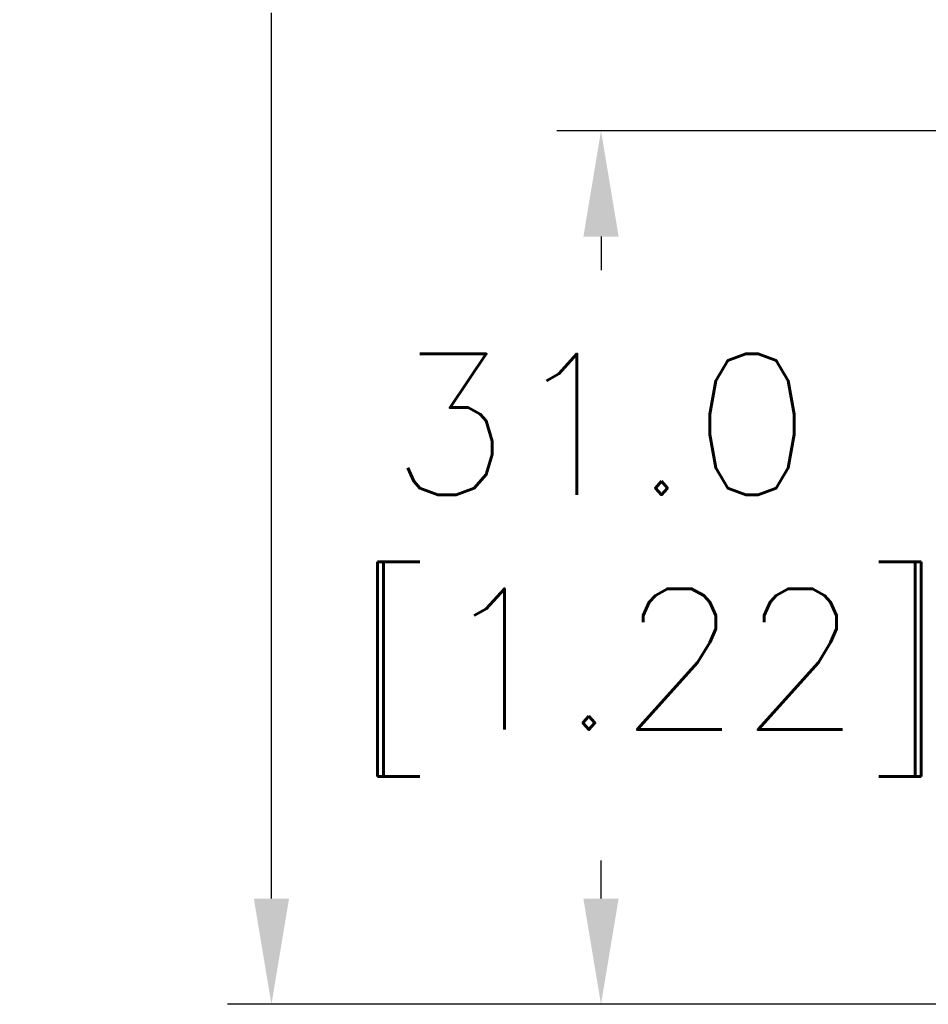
# Model space of a CAD drawing. Extents: x 284 to 594, y 35 to 155.
# Tile 2 of 17: x 462 to 494, y 77 to 112. Entities that reach past the tile are written whole.
import ezdxf

# ---------------------------------------------------------------- set-up
doc = ezdxf.new("R2010")
doc.units = 0
doc.header["$LTSCALE"] = 0.5
doc.header["$MEASUREMENT"] = 0
doc.layers.get('Defpoints').update_dxf_attribs({"linetype": 'CONTINUOUS'})
doc.layers.add('外形輪廓', color=7, linetype='CONTINUOUS')
doc.styles.add('STSL', font='romans.shx', dxfattribs={"bigfont": 'stsl.shx'})
doc.dimstyles.new('11', dxfattribs={"dimscale": 2.5, "dimtxt": 2, "dimasz": 1.5, "dimexe": 0.625, "dimexo": 0.625, "dimgap": 1, "dimtad": 0, "dimtih": 1, "dimtoh": 1, "dimdec": 1, "dimzin": 1, "dimdsep": 46, "dimtxsty": 'STSL', "dimcen": 0, "dimadec": 1, "dimazin": 0, "dimtfac": 1, "dimtdec": 1, "dimtofl": 0, "dimtmove": 0, "dimatfit": 3, "dimfxl": 0, "dimtolj": 1, "dimtzin": 0, "dimarcsym": 0})

# ---------------------------------------------------------------- blocks, each defined once
blk = doc.blocks.new('*D28')
at = {"layer": 'Defpoints', "color": 0}
for p in [(482.656, 107.586), (512.485, 107.586), (520.895, 76.586)]:
    blk.add_point(p, dxfattribs=at)
at = {"layer": '外形輪廓', "color": 0, "lineweight": -2}
for p, q in [((510.922, 107.586), (481.094, 107.586)), ((482.656, 103.836), (482.656, 102.646)), ((482.656, 80.336), (482.656, 81.694)), ((519.332, 76.586), (481.094, 76.586))]:
    blk.add_line(p, q, dxfattribs=at)
at = {"layer": '外形輪廓', "color": 0}
for points in [[(482.031, 103.836), (483.281, 103.836), (482.656, 107.586)], [(482.031, 80.336), (483.281, 80.336), (482.656, 76.586)]]:
    blk.add_solid(points, dxfattribs=at)
at = {"layer": '外形輪廓', "color": 0, "insert": (482.656, 92.17), "char_height": 5, "attachment_point": 5, "style": 'STSL'}
blk.add_mtext('\\A1;31.0\\P [1.22]', dxfattribs=at)
blk = doc.blocks.new('*D36')
at = {"layer": 'Defpoints', "color": 0}
for p in [(470.962, 155.286), (524.485, 155.286), (520.895, 76.586)]:
    blk.add_point(p, dxfattribs=at)
at = {"layer": '外形輪廓', "color": 0, "lineweight": -2}
for p, q in [((522.922, 155.286), (469.4, 155.286)), ((470.962, 151.536), (470.962, 132.724)), ((470.962, 80.336), (470.962, 111.772)), ((519.332, 76.586), (469.4, 76.586))]:
    blk.add_line(p, q, dxfattribs=at)
at = {"layer": '外形輪廓', "color": 0}
for points in [[(470.337, 151.536), (471.587, 151.536), (470.962, 155.286)], [(470.337, 80.336), (471.587, 80.336), (470.962, 76.586)]]:
    blk.add_solid(points, dxfattribs=at)
at = {"layer": '外形輪廓', "color": 0, "insert": (470.962, 122.248), "char_height": 5, "attachment_point": 5, "style": 'STSL'}
blk.add_mtext('\\A1;78.7\\P [3.10]', dxfattribs=at)

msp = doc.modelspace()

# ---------------------------------------------------------------- dimensions: what is measured, and where the dimension line sits
at = {"layer": '外形輪廓'}
for base, p2, picture, middle in [((470.962, 155.286), (524.485, 155.286), '*D36', (470.962, 122.248)), ((482.656, 107.586), (512.485, 107.586), '*D28', (482.656, 92.17))]:
    dim = msp.add_linear_dim(base=base, p1=(520.895, 76.586), p2=p2, angle=90, text='<>\\P[]', dimstyle='11', dxfattribs=at)
    dim.commit()
    dim.dimension.update_dxf_attribs({"geometry": picture, "text_midpoint": middle, "dimtype": 160})

doc.saveas('drawing.dxf')
